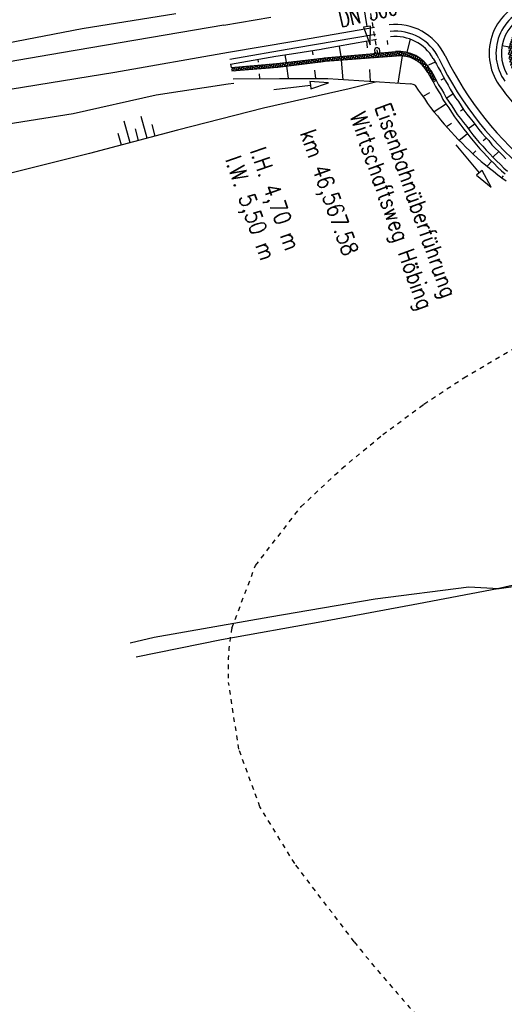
# Model space of a CAD drawing. Extents: x 447882 to 448688, y 437766 to 439043.
# Tile 42 of 121: x 448152 to 448204, y 438251 to 438359. Entities that reach past the tile are written whole.
import ezdxf

# ---------------------------------------------------------------- set-up
doc = ezdxf.new("R2010")
doc.units = 0
doc.header["$LTSCALE"] = 2
doc.header["$MEASUREMENT"] = 0
for name, pattern in [('ACAD_ISO10W100W', [0.5, 0.25, -0.25]), ('AUSGEZOGEN', [0]), ('STRICHLINIEX2', [0.5, 0.25, -0.25])]:
    doc.linetypes.add(name, pattern=pattern)
doc.layers.get('0').update_dxf_attribs({"linetype": 'AUSGEZOGEN'})
for name, color, linetype in [('DB-Bestand', 8, 'CONTINUOUS'), ('DB-Ingenieurbauwerke', 15, 'CONTINUOUS'), ('DB-Wegboeschungen', 15, 'CONTINUOUS'), ('DB-Wegdurchlässe', 15, 'CONTINUOUS'), ('DB-Wege', 15, 'CONTINUOUS'), ('FBRTOP', 250, 'AUSGEZOGEN')]:
    doc.layers.add(name, color=color, linetype=linetype)
doc.styles.add('ROMANS', font='romans.shx', dxfattribs={"width": 0.8})

# ---------------------------------------------------------------- blocks, each defined once
blk = doc.blocks.new('PRIM_AC1_125')
at = {"layer": 'DB-Bestand', "color": 253, "linetype": 'Continuous'}
for points in [[(428.13, 47.24), (426.83, 47.42)], [(428.01, 46.31), (425.57, 46.63)], [(427.89, 45.37), (426.58, 45.54)], [(427.76, 44.43), (425.32, 44.75)], [(427.63, 43.44), (426.33, 43.61)]]:
    blk.add_lwpolyline(points, dxfattribs=at)
blk = doc.blocks.new('*X284')
at = {"color": 0, "linetype": 'ByBlock'}
for p, q in [((-114433, -244258), (-113610, -243435)), ((-113784, -243927), (-113203, -243346)), ((-113251, -243767), (-113589, -243429)), ((-112981, -243719), (-113331, -243369)), ((-113322, -243783), (-112837, -243298)), ((-112698, -243683), (-113057, -243325)), ((-112933, -243712), (-112474, -243253)), ((-112415, -243648), (-112774, -243290)), ((-112570, -243668), (-112114, -243212)), ((-112131, -243614), (-112490, -243255)), ((-112207, -243623), (-111769, -243185)), ((-111836, -243591), (-112207, -243220)), ((-111723, -243386), (-111913, -243196)), ((-111859, -243593), (-111722, -243456)), ((-116245, -245752), (-114095, -243602)), ((-115875, -245063), (-114784, -243972)), ((-115085, -244796), (-115400, -244482)), ((-114925, -244639), (-115237, -244327)), ((-114755, -244491), (-115066, -244180)), ((-114574, -244353), (-114885, -244042)), ((-114383, -244226), (-114695, -243914)), ((-114181, -244110), (-114495, -243796)), ((-113968, -244005), (-114286, -243687)), ((-113743, -243912), (-114065, -243590)), ((-113505, -243832), (-113833, -243503)), ((-116417, -246241), (-115509, -245334)), ((-115734, -245739), (-116076, -245397)), ((-115626, -245529), (-115960, -245195)), ((-115507, -245330), (-115834, -245003)), ((-115376, -245142), (-115698, -244820)), ((-115236, -244964), (-115554, -244647)), ((-116709, -247170), (-116003, -246465)), ((-116563, -246706), (-115840, -245983)), ((-116151, -246913), (-116514, -246550)), ((-116072, -246674), (-116438, -246308)), ((-115993, -246434), (-116361, -246066)), ((-115915, -246195), (-116278, -245832)), ((-115831, -245960), (-116182, -245609)), ((-116955, -247734), (-116160, -246939)), ((-116545, -248110), (-116950, -247705)), ((-116833, -247930), (-116316, -247413)), ((-116466, -247871), (-116819, -247518)), ((-116387, -247631), (-116742, -247276)), ((-116309, -247392), (-116666, -247034)), ((-116230, -247152), (-116590, -246792)), ((-117294, -249028), (-116628, -248362)), ((-116860, -249068), (-117200, -248728)), ((-117148, -248564), (-116472, -247888)), ((-116781, -248828), (-117123, -248486)), ((-117094, -248192), (-117042, -248140)), ((-116703, -248589), (-117088, -248203)), ((-116624, -248349), (-116899, -248074)), ((-117733, -250422), (-117096, -249785)), ((-117587, -249957), (-116940, -249311)), ((-117175, -250025), (-117504, -249696)), ((-117440, -249493), (-116784, -248836)), ((-117097, -249786), (-117428, -249454)), ((-117018, -249546), (-117352, -249212)), ((-116939, -249307), (-117276, -248970)), ((-118025, -251350), (-117409, -250734)), ((-117569, -251222), (-117886, -250906)), ((-117879, -250886), (-117253, -250259)), ((-117491, -250983), (-117809, -250664)), ((-117412, -250743), (-117733, -250422)), ((-117333, -250504), (-117657, -250180)), ((-117254, -250264), (-117581, -249938)), ((-118318, -252279), (-117721, -251682)), ((-117885, -252180), (-118190, -251874)), ((-118172, -251815), (-117565, -251208)), ((-117806, -251940), (-118114, -251632)), ((-117727, -251701), (-118038, -251390)), ((-117648, -251461), (-117962, -251148)), ((-118757, -253673), (-118189, -253105)), ((-118610, -253208), (-118033, -252631)), ((-118279, -253377), (-118571, -253084)), ((-118200, -253137), (-118495, -252842)), ((-118464, -252744), (-117877, -252157)), ((-118121, -252898), (-118419, -252600)), ((-118042, -252658), (-118343, -252358)), ((-117964, -252419), (-118267, -252116)), ((-119014, -254566), (-118480, -254033)), ((-118886, -254120), (-118346, -253580)), ((-118570, -254358), (-118868, -254060)), ((-118501, -254108), (-118797, -253812)), ((-118432, -253859), (-118724, -253568)), ((-118358, -253616), (-118648, -253326)), ((-119270, -255459), (-118724, -254913)), ((-118846, -255355), (-119152, -255049)), ((-119142, -255012), (-118602, -254473)), ((-118777, -255105), (-119081, -254801)), ((-118708, -254856), (-119010, -254554)), ((-118639, -254607), (-118939, -254307)), ((-119654, -256797), (-119090, -256233)), ((-119526, -256351), (-118968, -255793)), ((-119191, -256601), (-119507, -256285)), ((-119122, -256351), (-119436, -256038)), ((-119398, -255905), (-118846, -255353)), ((-119053, -256102), (-119365, -255790)), ((-118984, -255853), (-119294, -255543)), ((-118915, -255604), (-119223, -255296)), ((-119910, -257690), (-119333, -257113)), ((-119467, -257597), (-119791, -257274)), ((-119782, -257244), (-119211, -256673)), ((-119398, -257348), (-119720, -257027)), ((-119329, -257099), (-119649, -256779)), ((-119260, -256850), (-119578, -256532)), ((-120313, -259047), (-119699, -258433)), ((-120169, -258585), (-119577, -257993)), ((-119744, -258594), (-120075, -258263)), ((-120038, -258136), (-119455, -257553)), ((-119674, -258345), (-120004, -258016)), ((-119605, -258096), (-119933, -257768)), ((-119536, -257847), (-119862, -257521)), ((-120600, -259971), (-119990, -259361)), ((-120456, -259509), (-119840, -258892)), ((-120131, -259798), (-120448, -259481)), ((-120053, -259557), (-120372, -259238)), ((-119976, -259316), (-120297, -258996)), ((-119898, -259075), (-120221, -258753)), ((-119821, -258835), (-120146, -258510)), ((-120887, -260895), (-120292, -260299)), ((-120440, -260761), (-120750, -260452)), ((-120744, -260433), (-120141, -259830)), ((-120363, -260520), (-120674, -260209)), ((-120285, -260279), (-120599, -259966)), ((-120208, -260039), (-120523, -259724)), ((-121175, -261819), (-120593, -261236)), ((-120827, -261965), (-121127, -261665)), ((-120750, -261724), (-121052, -261422)), ((-121031, -261357), (-120442, -260768)), ((-120672, -261484), (-120976, -261180)), ((-120595, -261243), (-120901, -260937)), ((-120518, -261002), (-120825, -260694)), ((-121606, -263204), (-121045, -262643)), ((-121462, -262742), (-120894, -262174)), ((-121137, -262928), (-121429, -262636)), ((-121059, -262688), (-121354, -262393)), ((-121319, -262280), (-120744, -261705)), ((-120982, -262447), (-121278, -262150)), ((-120904, -262206), (-121203, -261908)), ((-121368, -263333), (-121580, -263121)), ((-121214, -263169), (-121505, -262878)), ((-121408, -263324), (-121196, -263112))]:
    blk.add_line(p, q, dxfattribs=at)
blk = doc.blocks.new('*X285')
at = {"color": 0, "linetype": 'ByBlock'}
for p, q in [((-128888, -241530), (-128594, -241237)), ((-128291, -241774), (-128806, -241259)), ((-128662, -241622), (-128352, -241312)), ((-127808, -241938), (-128471, -241275)), ((-128827, -241555), (-128883, -241500)), ((-128436, -241715), (-128110, -241389)), ((-128208, -241805), (-127884, -241481)), ((-125777, -243651), (-127991, -241437)), ((-127966, -241881), (-127663, -241578)), ((-127742, -241975), (-127458, -241691)), ((-127544, -242095), (-127263, -241814)), ((-126109, -243001), (-127356, -241754)), ((-127356, -242226), (-127077, -241947)), ((-127179, -242367), (-126901, -242088)), ((-127012, -242518), (-126733, -242239)), ((-126855, -242680), (-126575, -242399)), ((-126708, -242851), (-126425, -242567)), ((-126572, -243032), (-126285, -242745)), ((-126445, -243224), (-126153, -242932)), ((-125621, -244125), (-126340, -243406)), ((-126329, -243426), (-126032, -243129)), ((-126225, -243640), (-125920, -243335)), ((-126133, -243866), (-125818, -243552)), ((-125538, -244526), (-126098, -243967)), ((-126054, -244106), (-125728, -243780)), ((-125990, -244360), (-125650, -244020)), ((-125499, -244883), (-125982, -244401)), ((-125943, -244631), (-125585, -244273)), ((-125998, -245959), (-125505, -245466)), ((-125943, -245586), (-125491, -245134)), ((-125492, -245209), (-125927, -244774)), ((-125425, -245912), (-125924, -245413)), ((-125916, -244922), (-125536, -244542)), ((-125914, -245238), (-125503, -244827)), ((-125509, -245510), (-125911, -245107)), ((-126166, -247081), (-125664, -246579)), ((-126110, -246707), (-125480, -246077)), ((-125712, -246898), (-126083, -246527)), ((-126054, -246333), (-125476, -245755)), ((-125670, -246622), (-126042, -246250)), ((-125624, -246350), (-126000, -245973)), ((-125432, -246224), (-125959, -245696)), ((-126333, -248203), (-125833, -247703)), ((-126277, -247829), (-125777, -247329)), ((-125879, -248004), (-126248, -247635)), ((-126221, -247455), (-125720, -246954)), ((-125837, -247727), (-126207, -247358)), ((-125795, -247451), (-126166, -247081)), ((-125754, -247174), (-126124, -246804)), ((-126444, -248950), (-125947, -248453)), ((-126046, -249110), (-126413, -248742)), ((-126388, -248577), (-125890, -248078)), ((-126004, -248833), (-126372, -248465)), ((-125962, -248557), (-126331, -248188)), ((-125921, -248280), (-126289, -247912)), ((-126608, -250069), (-126116, -249577)), ((-126213, -250216), (-126578, -249850)), ((-126556, -249698), (-126060, -249202)), ((-126171, -249939), (-126537, -249573)), ((-126500, -249324), (-126003, -248828)), ((-126129, -249663), (-126496, -249296)), ((-126088, -249386), (-126454, -249019)), ((-126754, -251170), (-126286, -250702)), ((-126706, -250803), (-126230, -250327)), ((-126338, -251045), (-126691, -250692)), ((-126657, -250436), (-126173, -249952)), ((-126296, -250768), (-126653, -250411)), ((-126254, -250492), (-126616, -250130)), ((-126901, -252271), (-126456, -251826)), ((-126852, -251904), (-126399, -251451)), ((-126499, -252156), (-126840, -251816)), ((-126803, -251537), (-126343, -251076)), ((-126463, -251874), (-126803, -251535)), ((-126421, -251598), (-126765, -251254)), ((-126380, -251321), (-126728, -250973)), ((-127047, -253372), (-126593, -252918)), ((-126998, -253005), (-126548, -252555)), ((-126639, -253290), (-126990, -252939)), ((-126604, -253006), (-126952, -252658)), ((-126949, -252638), (-126504, -252192)), ((-126569, -252723), (-126915, -252377)), ((-126534, -252440), (-126878, -252096)), ((-127193, -254473), (-126727, -254006)), ((-127145, -254106), (-126682, -253643)), ((-126778, -254423), (-127139, -254062)), ((-126743, -254140), (-127102, -253781)), ((-127096, -253739), (-126638, -253281)), ((-126709, -253856), (-127064, -253501)), ((-126674, -253573), (-127027, -253220)), ((-127340, -255574), (-126861, -255095)), ((-127291, -255207), (-126816, -254732)), ((-126918, -255556), (-127288, -255186)), ((-126883, -255273), (-127251, -254905)), ((-127242, -254840), (-126772, -254369)), ((-126848, -254990), (-127214, -254624)), ((-126813, -254706), (-127176, -254343)), ((-127479, -256667), (-126995, -256183)), ((-127057, -256690), (-127434, -256312)), ((-127433, -256304), (-126950, -255820)), ((-127022, -256407), (-127399, -256030)), ((-127388, -255940), (-126905, -255457)), ((-126987, -256123), (-127363, -255747)), ((-126952, -255840), (-127326, -255467)), ((-127648, -257791), (-127142, -257285)), ((-127590, -257415), (-127084, -256909)), ((-127179, -257522), (-127549, -257152)), ((-127532, -257038), (-127039, -256546)), ((-127136, -257247), (-127507, -256877)), ((-127093, -256972), (-127470, -256595)), ((-127823, -258920), (-127320, -258417)), ((-127765, -258544), (-127260, -258040)), ((-127352, -258622), (-127720, -258254)), ((-127706, -258168), (-127201, -257662)), ((-127309, -258347), (-127677, -257979)), ((-127266, -258072), (-127635, -257703)), ((-127222, -257797), (-127592, -257428)), ((-127939, -259673), (-127438, -259172)), ((-127525, -259722), (-127890, -259357)), ((-127881, -259297), (-127379, -258795)), ((-127482, -259447), (-127848, -259081)), ((-127438, -259172), (-127805, -258806)), ((-127395, -258897), (-127762, -258530)), ((-128114, -260803), (-127616, -260305)), ((-127698, -260822), (-128061, -260459)), ((-128056, -260426), (-127557, -259927)), ((-127654, -260547), (-128018, -260183)), ((-127998, -260050), (-127498, -259550)), ((-127611, -260272), (-127976, -259908)), ((-127568, -259997), (-127933, -259632)), ((-127943, -261850), (-128232, -261561)), ((-128231, -261556), (-127735, -261060)), ((-127827, -261647), (-128189, -261286)), ((-128172, -261179), (-127676, -260682)), ((-128158, -261801), (-127794, -261437)), ((-127784, -261372), (-128146, -261010)), ((-127741, -261097), (-128104, -260734)), ((-127898, -261860), (-127854, -261815))]:
    blk.add_line(p, q, dxfattribs=at)
blk = doc.blocks.new('*X289')
at = {"color": 0, "linetype": 'ByBlock'}
for p, q in [((-113114, -223528), (-112624, -223039)), ((-113052, -223149), (-112585, -222682)), ((-112662, -223355), (-113032, -222985)), ((-113008, -222787), (-112753, -222531)), ((-112628, -223071), (-112998, -222701)), ((-112596, -222785), (-112849, -222531)), ((-113240, -224291), (-112752, -223803)), ((-112844, -224446), (-113214, -224076)), ((-113196, -223929), (-112668, -223401)), ((-112809, -224162), (-113173, -223799)), ((-112770, -223884), (-113116, -223538)), ((-112713, -223623), (-113067, -223269)), ((-113366, -225372), (-112899, -224905)), ((-112981, -225582), (-113348, -225214)), ((-113326, -225013), (-112855, -224543)), ((-112947, -225298), (-113316, -224928)), ((-113283, -224653), (-112812, -224181)), ((-112912, -225014), (-113282, -224644)), ((-112878, -224730), (-113248, -224360)), ((-113521, -226481), (-113031, -225992)), ((-113456, -226098), (-112987, -225629)), ((-113099, -226418), (-113450, -226067)), ((-113055, -226144), (-113412, -225787)), ((-113406, -225730), (-112943, -225267)), ((-113015, -225866), (-113380, -225501)), ((-113716, -227630), (-113212, -227127)), ((-113651, -227247), (-113151, -226748)), ((-113277, -227513), (-113635, -227155)), ((-113231, -227241), (-113589, -226883)), ((-113586, -226864), (-113091, -226370)), ((-113186, -226968), (-113543, -226611)), ((-113142, -226693), (-113497, -226339)), ((-113910, -228780), (-113407, -228276)), ((-113845, -228397), (-113342, -227893)), ((-113462, -228601), (-113819, -228243)), ((-113781, -228014), (-113277, -227510)), ((-113416, -228329), (-113773, -227971)), ((-113370, -228057), (-113727, -227699)), ((-113323, -227785), (-113681, -227427)), ((-114105, -229930), (-113602, -229426)), ((-114040, -229546), (-113537, -229043)), ((-113647, -229689), (-114004, -229332)), ((-113975, -229163), (-113472, -228660)), ((-113600, -229417), (-113958, -229060)), ((-113554, -229145), (-113912, -228788)), ((-113508, -228873), (-113866, -228515)), ((-114188, -230649), (-113729, -230190)), ((-114187, -230966), (-113768, -230547)), ((-113776, -230833), (-114176, -230433)), ((-114163, -230305), (-113667, -229809)), ((-113767, -230523), (-114142, -230148)), ((-113736, -230236), (-114096, -229876)), ((-113693, -229961), (-114050, -229604)), ((-113758, -231169), (-114190, -230736)), ((-113703, -231542), (-114182, -231062)), ((-114165, -231262), (-113775, -230872)), ((-113594, -231969), (-114145, -231418)), ((-114126, -231541), (-113757, -231172)), ((-114071, -231804), (-113720, -231453)), ((-113382, -232499), (-114069, -231813)), ((-114002, -232054), (-113665, -231716)), ((-111366, -234834), (-113930, -232269)), ((-113922, -232292), (-113595, -231965)), ((-113830, -232518), (-113513, -232200)), ((-113728, -232734), (-113418, -232424)), ((-113617, -232941), (-113312, -232636)), ((-111946, -234572), (-113668, -232850)), ((-113496, -233138), (-113196, -232838)), ((-113366, -233327), (-113070, -233030)), ((-113228, -233507), (-112934, -233212)), ((-113081, -233678), (-112788, -233385)), ((-112926, -233841), (-112634, -233549)), ((-112762, -233996), (-112470, -233704)), ((-112590, -234142), (-112297, -233849)), ((-112410, -234280), (-112115, -233985)), ((-112221, -234409), (-111923, -234111)), ((-112023, -234529), (-111721, -234227)), ((-111815, -234640), (-111509, -234333)), ((-111598, -234741), (-111285, -234428)), ((-110909, -234972), (-111583, -234298)), ((-111371, -234832), (-111050, -234511)), ((-111132, -234912), (-110801, -234580)), ((-110514, -235049), (-111054, -234509)), ((-110882, -234979), (-110538, -234635)), ((-110159, -235086), (-110626, -234619)), ((-110617, -235033), (-110257, -234673)), ((-110338, -235071), (-109957, -234691)), ((-109832, -235094), (-110254, -234673)), ((-110040, -235092), (-109632, -234684)), ((-109529, -235079), (-109917, -234691)), ((-109721, -235091), (-109483, -234853)), ((-109498, -234793), (-109608, -234682))]:
    blk.add_line(p, q, dxfattribs=at)

msp = doc.modelspace()

# ---------------------------------------------------------------- linework, layer by layer
at = {"layer": 'DB-Bestand', "linetype": 'Continuous'}
for p, q in [((448158.49, 438357.76), (448168.68, 438359.4)), ((448146.93, 438355.51), (448158.49, 438357.76)), ((448173.91, 438358.13), (448156.21, 438355.1)), ((448156.21, 438355.1), (448138.34, 438352.01)), ((448162.03, 438353), (448174.42, 438355.16)), ((448144.88, 438350.2), (448162.03, 438353)), ((448190.57, 438351.96), (448187.57, 438351.19)), ((448166.54, 438350.51), (448174.36, 438351.73)), ((448174.36, 438351.73), (448175.01, 438351.8)), ((448187.57, 438351.19), (448178.24, 438349.07)), ((448157.51, 438348.5), (448166.54, 438350.51)), ((448178.24, 438349.07), (448168.87, 438346.69)), ((448149.48, 438347.22), (448157.51, 438348.5)), ((448168.87, 438346.69), (448159.28, 438344.13)), ((448159.28, 438344.13), (448148.5, 438341.44)), ((448219.7, 438300.44), (448203.72, 438296.72)), ((448203.64, 438296.71), (448216.11, 438298.54)), ((448190.39, 438295.63), (448200.57, 438296.93)), ((448203.72, 438296.72), (448195.11, 438295.1)), ((448200.57, 438296.93), (448203.86, 438296.76)), ((448178.92, 438293.66), (448190.39, 438295.63)), ((448195.11, 438295.1), (448184.56, 438293.13)), ((448166.33, 438291.45), (448178.92, 438293.66)), ((448184.56, 438293.13), (448173.66, 438291.15)), ((448163.7, 438290.84), (448166.33, 438291.45)), ((448173.66, 438291.15), (448164.35, 438289.26))]:
    msp.add_line(p, q, dxfattribs=at)
at = {"layer": 'DB-Bestand', "linetype": 'ACAD_ISO10W100W'}
for p, q in [((448200.05, 438319.71), (448205.7, 438323.04)), ((448195.7, 438316.83), (448200.05, 438319.71)), ((448200.05, 438319.71), (448200.05, 438319.71)), ((448191.21, 438313.51), (448195.7, 438316.83)), ((448186.77, 438309.83), (448191.21, 438313.51)), ((448191.21, 438313.51), (448191.21, 438313.51)), ((448182.32, 438305.67), (448186.77, 438309.83)), ((448177.36, 438299.27), (448182.32, 438305.67)), ((448182.32, 438305.67), (448182.32, 438305.67)), ((448174.78, 438292.45), (448177.36, 438299.27)), ((448174.42, 438286.52), (448174.42, 438286.52)), ((448175.54, 438279.26), (448174.42, 438286.52)), ((448177.84, 438272.96), (448175.54, 438279.26)), ((448177.84, 438272.96), (448177.84, 438272.96)), ((448181.62, 438266.79), (448177.84, 438272.96)), ((448188.11, 438258.26), (448181.62, 438266.79))]:
    msp.add_line(p, q, dxfattribs=at)
for centre, major_axis, start_param, end_param in [((448197.76, 438288.09), (-8.99, 21.6), 0.989179, 1.243819), ((448334.4, 438375.82), (-71.83, 173.39), 1.854947, 1.943538)]:
    msp.add_ellipse(centre, major_axis=major_axis, ratio=1, start_param=start_param, end_param=end_param, dxfattribs=at)
at = {"layer": 'DB-Wegboeschungen', "linetype": 'Continuous'}
for p, q in [((448184.64, 438355.54), (448189.55, 438356.41)), ((448189.43, 438356.4), (448189.52, 438355.66)), ((448189.97, 438356.48), (448190.53, 438356.58)), ((448191.7, 438356.43), (448191.72, 438356.02)), ((448194.18, 438356.59), (448193.82, 438355.16)), ((448179.56, 438354.74), (448181.74, 438355.08)), ((448181.74, 438355.08), (448184.49, 438355.51)), ((448183.51, 438355.35), (448183.58, 438354.88)), ((448184.49, 438355.51), (448184.64, 438355.54)), ((448186.46, 438355.84), (448186.65, 438354.7)), ((448191.04, 438355.1), (448192.6, 438355.24)), ((448204.21, 438355.9), (448204.96, 438355.77)), ((448174.62, 438353.85), (448179.56, 438354.74)), ((448177.62, 438354.36), (448177.64, 438354.09)), ((448179.68, 438353.95), (448184.66, 438354.53)), ((448179.77, 438353.55), (448184.73, 438354.17)), ((448180.54, 438354.9), (448180.68, 438354.07)), ((448184.66, 438354.53), (448184.82, 438354.54)), ((448184.73, 438354.17), (448184.89, 438354.18)), ((448184.82, 438354.54), (448190.24, 438355.03)), ((448184.89, 438354.18), (448192.71, 438354.78)), ((448186.67, 438354.32), (448186.87, 438352.17)), ((448192.89, 438351.81), (448193.36, 438354.77)), ((448196.93, 438354.08), (448196.2, 438353.76)), ((448196.71, 438354.47), (448197.05, 438353.86)), ((448174.62, 438353.85), (448174.69, 438353.49)), ((448174.69, 438353.49), (448179.68, 438353.95)), ((448174.76, 438353.13), (448179.77, 438353.55)), ((448180.73, 438353.65), (448180.9, 438352.33)), ((448183.94, 438352.31), (448183.82, 438353.2)), ((448189.89, 438351.97), (448189.79, 438353.27)), ((448196.12, 438352.97), (448196.5, 438352.29)), ((448196.43, 438353.23), (448196.86, 438352.47)), ((448197.05, 438353.86), (448197.23, 438353.5)), ((448197.23, 438353.5), (448197.53, 438353.03)), ((448197.53, 438353.03), (448197.78, 438352.54)), ((448174.93, 438352.26), (448179.96, 438352.3)), ((448177.83, 438352.29), (448177.78, 438352.82)), ((448179.96, 438352.3), (448185.05, 438352.32)), ((448183.28, 438351.99), (448183.33, 438351.59)), ((448185.31, 438351.83), (448183.28, 438351.99)), ((448185.05, 438352.32), (448185.23, 438352.31)), ((448185.23, 438352.31), (448194.24, 438351.72)), ((448196.5, 438352.29), (448196.69, 438351.93)), ((448196.69, 438351.93), (448196.94, 438351.44)), ((448196.86, 438352.47), (448197.04, 438352.11)), ((448197.04, 438352.11), (448197.29, 438351.62)), ((448197.89, 438352.32), (448197.54, 438352.14)), ((448197.78, 438352.54), (448198.03, 438352.05)), ((448198.03, 438352.05), (448198.32, 438351.59)), ((448179.36, 438351.11), (448183.33, 438351.59)), ((448183.33, 438351.59), (448183.38, 438351.19)), ((448183.38, 438351.19), (448185.31, 438351.83)), ((448194.74, 438351.56), (448195.06, 438351.05)), ((448195.06, 438351.05), (448195.4, 438350.6)), ((448195.58, 438350.36), (448196.32, 438350.79)), ((448196.94, 438351.44), (448197.23, 438350.97)), ((448197.23, 438350.97), (448197.53, 438350.51)), ((448197.29, 438351.62), (448197.59, 438351.16)), ((448197.59, 438351.16), (448197.88, 438350.69)), ((448198.32, 438351.59), (448198.55, 438351.14)), ((448198.55, 438351.14), (448198.84, 438350.67)), ((448195.4, 438350.6), (448195.76, 438350.11)), ((448195.76, 438350.11), (448196.08, 438349.6)), ((448197.53, 438350.51), (448197.77, 438350.02)), ((448197.77, 438350.02), (448198.07, 438349.55)), ((448197.88, 438350.69), (448198.13, 438350.2)), ((448198.13, 438350.2), (448198.43, 438349.73)), ((448198.87, 438350.63), (448198.2, 438350.18)), ((448198.43, 438349.73), (448198.74, 438349.33)), ((448198.84, 438350.67), (448199.14, 438350.21)), ((448199.14, 438350.21), (448199.48, 438349.76)), ((448199.45, 438349.81), (448199.48, 438349.76)), ((448199.45, 438349.81), (448199.48, 438349.76)), ((448199.45, 438349.81), (448199.75, 438349.34)), ((448196.08, 438349.6), (448196.42, 438349.16)), ((448196.42, 438349.16), (448196.78, 438348.67)), ((448196.78, 438348.67), (448197.16, 438348.25)), ((448198.14, 438349.53), (448196.82, 438348.69)), ((448198.07, 438349.55), (448198.41, 438349.1)), ((448198.41, 438349.1), (448198.7, 438348.64)), ((448198.7, 438348.64), (448199.02, 438348.13)), ((448198.74, 438349.33), (448199.04, 438348.86)), ((448199.04, 438348.86), (448199.33, 438348.4)), ((448200, 438348.96), (448199.66, 438348.73)), ((448199.75, 438349.34), (448200.04, 438348.87)), ((448200.04, 438348.87), (448200.38, 438348.43)), ((448197.16, 438348.25), (448197.5, 438347.8)), ((448197.5, 438347.8), (448197.91, 438347.33)), ((448199.02, 438348.13), (448199.36, 438347.68)), ((448199.33, 438348.4), (448199.67, 438347.95)), ((448199.36, 438347.68), (448199.7, 438347.24)), ((448199.67, 438347.95), (448200.01, 438347.51)), ((448200.38, 438348.43), (448200.7, 438348.03)), ((448200.7, 438348.03), (448201.04, 438347.58)), ((448201.04, 438347.58), (448201.35, 438347.18)), ((448197.91, 438347.33), (448198.29, 438346.91)), ((448198.16, 438347.07), (448198.69, 438347.45)), ((448198.29, 438346.91), (448198.67, 438346.49)), ((448198.67, 438346.49), (448199.06, 438346.07)), ((448199.7, 438347.24), (448200.04, 438346.79)), ((448200.01, 438347.51), (448200.35, 438347.06)), ((448200.04, 438346.79), (448200.35, 438346.39)), ((448200.35, 438347.06), (448200.69, 438346.62)), ((448201.22, 438347.34), (448200.53, 438346.82)), ((448200.69, 438346.62), (448201.02, 438346.17)), ((448201.35, 438347.18), (448201.69, 438346.74)), ((448201.69, 438346.74), (448202.01, 438346.34)), ((448199.06, 438346.07), (448199.44, 438345.65)), ((448199.44, 438345.65), (448199.87, 438345.25)), ((448200.42, 438346.26), (448199.55, 438345.54)), ((448200.35, 438346.39), (448200.69, 438345.95)), ((448200.69, 438345.95), (448201.07, 438345.53)), ((448201.02, 438346.17), (448201.34, 438345.77)), ((448201.07, 438345.53), (448201.41, 438345.08)), ((448201.34, 438345.77), (448201.72, 438345.35)), ((448202.01, 438346.34), (448202.39, 438345.92)), ((448202.5, 438345.8), (448202.15, 438345.51)), ((448202.39, 438345.92), (448202.75, 438345.54)), ((448202.75, 438345.54), (448203.09, 438345.09)), ((448199.16, 438345.09), (448201.72, 438342.02)), ((448199.87, 438345.25), (448200.25, 438344.83)), ((448200.25, 438344.83), (448200.68, 438344.43)), ((448200.68, 438344.43), (448201.11, 438344.03)), ((448201.02, 438344.09), (448201.35, 438344.43)), ((448201.41, 438345.08), (448201.8, 438344.66)), ((448201.72, 438345.35), (448202.11, 438344.93)), ((448201.8, 438344.66), (448202.18, 438344.24)), ((448202.11, 438344.93), (448202.49, 438344.51)), ((448202.49, 438344.51), (448202.85, 438344.13)), ((448203.09, 438345.09), (448203.45, 438344.72)), ((448203.86, 438344.36), (448203.21, 438343.75)), ((448203.45, 438344.72), (448203.86, 438344.36)), ((448203.86, 438344.36), (448204.24, 438343.94)), ((448201.11, 438344.03), (448201.51, 438343.67)), ((448201.51, 438343.67), (448201.94, 438343.27)), ((448201.94, 438343.27), (448202.41, 438342.9)), ((448202.18, 438344.24), (448202.54, 438343.86)), ((448202.54, 438343.86), (448202.92, 438343.44)), ((448203.1, 438343.3), (448202.59, 438342.76)), ((448202.85, 438344.13), (448203.23, 438343.71)), ((448202.92, 438343.44), (448203.35, 438343.04)), ((448203.23, 438343.71), (448203.59, 438343.33)), ((448203.59, 438343.33), (448204.02, 438342.93)), ((448204.24, 438343.94), (448204.6, 438343.56)), ((448202.03, 438342.27), (448201.72, 438342.02)), ((448203, 438340.48), (448202.03, 438342.27)), ((448202.41, 438342.9), (448202.82, 438342.54)), ((448202.82, 438342.54), (448203.27, 438342.21)), ((448203.27, 438342.21), (448203.74, 438341.83)), ((448203.35, 438343.04), (448203.71, 438342.66)), ((448203.71, 438342.66), (448204.14, 438342.26)), ((448204.02, 438342.93), (448204.38, 438342.55)), ((448204.14, 438342.26), (448204.54, 438341.91)), ((448204.38, 438342.55), (448204.79, 438342.2)), ((448201.72, 438342.02), (448201.41, 438341.76)), ((448201.41, 438341.76), (448203, 438340.48)), ((448203.74, 438341.83), (448204.19, 438341.5)), ((448204.19, 438341.5), (448204.37, 438341.7)), ((448204.19, 438341.5), (448204.64, 438341.17))]:
    msp.add_line(p, q, dxfattribs=at)
for centre, major_axis, start_param, end_param in [((448208.78, 438355.05), (-1.79, 4.29), -0.211571, 1.699268), ((448192.58, 438352.12), (-1.82, 4.39), -1.44822, -0.285494), ((448190.22, 438355.23), (-0.141, 0.141), 2.445362, 3.782182), ((448191.02, 438355.3), (-0.141, 0.141), 1.416428, 2.445362), ((448192.95, 438351.25), (-1.54, 3.69), -1.44807, -0.304748), ((448192.99, 438351.19), (-2.55, 2.55), 4.443597, 5.574012), ((448194.17, 438350.72), (-0.707, 0.707), -1.418786, -0.850441)]:
    msp.add_ellipse(centre, major_axis=major_axis, ratio=1, start_param=start_param, end_param=end_param, dxfattribs=at)
at = {"layer": 'DB-Wegdurchlässe', "linetype": 'STRICHLINIEX2'}
msp.add_line((448190.68, 438354.95), (448189.18, 438363.68), dxfattribs=at)
at = {"layer": 'DB-Wegdurchlässe', "linetype": 'Continuous'}
for p, q in [((448188.83, 438361.9), (448189.49, 438357.96)), ((448189.89, 438358.02), (448189.1, 438357.89)), ((448189.1, 438357.89), (448189.83, 438355.98)), ((448189.83, 438355.98), (448189.89, 438358.02))]:
    msp.add_line(p, q, dxfattribs=at)
msp.add_ellipse((448190.61, 438355.32), major_axis=(-0.063, 0.37), ratio=0.666667, start_param=0, end_param=6.283185, dxfattribs=at)
at = {"layer": 'DB-Wege', "linetype": 'Continuous'}
for p, q in [((448173.91, 438358.12), (448179.02, 438359)), ((448181.51, 438356.38), (448190.3, 438357.89)), ((448174.42, 438355.16), (448181.51, 438356.38)), ((448181.64, 438355.64), (448190.43, 438357.15)), ((448174.55, 438354.42), (448181.64, 438355.64))]:
    msp.add_line(p, q, dxfattribs=at)
for centre, major_axis, start_param, end_param in [((448208.79, 438355.05), (-2.3, 5.54), -0.187503, 1.79397), ((448208.79, 438355.05), (-2.01, 4.85), -0.187139, 1.794335), ((448192.59, 438352.2), (-2.3, 5.54), -1.513726, -0.277123), ((448192.59, 438352.2), (-2.02, 4.85), -1.51415, -0.285193), ((448230.85, 438370.71), (-14.3, 34.4), 1.627523, 2.072417), ((448230.85, 438370.71), (-14.01, 33.7), 1.627656, 2.07255), ((448230.85, 438370.71), (-12.68, 30.52), 1.794435, 2.072657)]:
    msp.add_ellipse(centre, major_axis=major_axis, ratio=1, start_param=start_param, end_param=end_param, dxfattribs=at)
at = {"layer": 'FBRTOP'}
msp.add_lwpolyline([(448131.68, 438991.32, -0.000001), (448134.98, 438970.59, -0.000001), (448138.91, 438945.9, 0.000002), (448142.84, 438921.21, 0.000007)], format="xyb", dxfattribs=at)
at = {"layer": 'FBRTOP', "const_width": 0.5}
msp.add_lwpolyline([(448117.31, 438986.19, -0.000001), (448120.17, 438968.23, -0.000001), (448124.1, 438943.54, 0.000002), (448128.03, 438918.85, 0.000007)], format="xyb", dxfattribs=at)

# ---------------------------------------------------------------- block references
at = {"linetype": 'Continuous', "rotation": 292.5882868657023}
msp.add_blockref('PRIM_AC1_125', (447958.38, 438723.18), dxfattribs=at)
at = {"layer": 'DB-Wegboeschungen', "linetype": 'Continuous', "xscale": 0.00099999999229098, "yscale": 0.000999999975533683, "zscale": 0.001, "rotation": 292.5882868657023}
for name in ['*X285', '*X289', '*X284']:
    msp.add_blockref(name, (448464.51, 438342.32), dxfattribs=at)

# ---------------------------------------------------------------- texts
at = {"layer": 'DB-Ingenieurbauwerke', "linetype": 'Continuous', "style": 'ROMANS', "width": 0.8334}
for s, oblique, p in [('Wirtschaftsweg Höbing', 0, (448187.6, 438348.27)), ('Eisenbahnüberführung', 0, (448190.32, 438349.22)), ('km 46,567.58', 0, (448182.17, 438346.36)), ('l.H. 4,70 m', 0, (448176.74, 438344.45)), ('l.W. 5,50 m', 360, (448174.02, 438343.49))]:
    msp.add_text(s, height=1.8, rotation=289.3764, dxfattribs=dict(at, oblique=oblique)).set_placement(p)
at = {"layer": 'DB-Wegdurchlässe', "linetype": 'Continuous', "style": 'ROMANS', "oblique": 0, "width": 0.7}
msp.add_text('DN 500', height=1.8, rotation=12.8032, dxfattribs=at).set_placement((448186.67, 438357.87))

doc.saveas('drawing.dxf')
